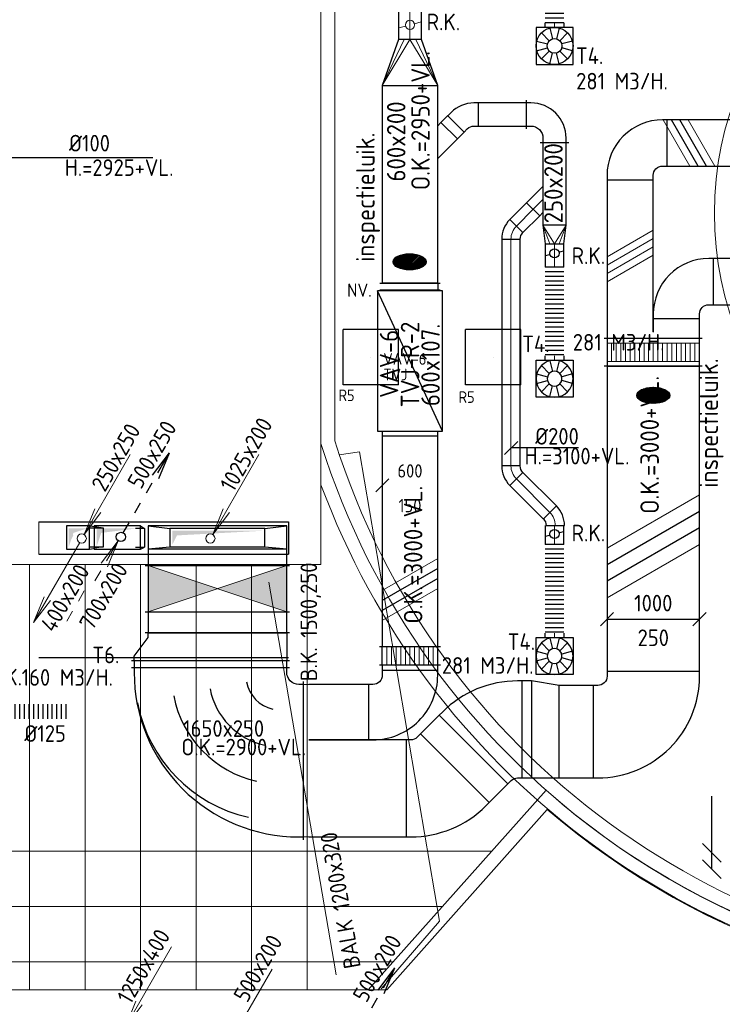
# Model space of a CAD drawing. Header units: millimetres. Extents: x -72425 to 38660, y 7096 to 51783.
# Tile 19 of 54: x -57807 to -50212, y 23230 to 33882. Entities that reach past the tile are written whole.
import ezdxf
from ezdxf.enums import TextEntityAlignment as Align

# ---------------------------------------------------------------- set-up
doc = ezdxf.new("R2010")
doc.units = ezdxf.units.MM
doc.header["$LTSCALE"] = 50
doc.set_wipeout_variables(frame=1)
doc.linetypes.add('CENTER2', pattern=[28.575, 19.05, -3.175, 3.175, -3.175])
for name, color, linetype in [('60-CV', 3, 'Continuous'), ('SYM-W', 7, 'Continuous'), ('WL5611--_CV-A', 3, 'Continuous'), ('WL570---_RETOUR', 100, 'Continuous'), ('WL570---_RETOUR_RST', 100, 'Continuous'), ('WL570---_RETOUR_RST_HL', 1, 'Continuous'), ('WL570---_TOEVOER', 200, 'Continuous'), ('WM570---_AFZUIG', 2, 'Continuous'), ('WM570---_RETOUR', 2, 'Continuous'), ('WM570---_RETOUR_RST_PR', 1, 'Continuous'), ('WM570---_TOEVOER', 2, 'Continuous')]:
    doc.layers.add(name, color=color, linetype=linetype)
for name, color, linetype, lineweight in [('WL570---_BESTAAND-HARTLIJN', 161, 'Continuous', 0), ('WL570---_BESTAAND-MAATVOERING', 161, 'Continuous', 0), ('WL570---_BESTAAND-RETOUR', 140, 'Continuous', 0), ('WL570---_BESTAAND-TOEVOER', 180, 'Continuous', 0), ('WL570---_DEMONTEREN', 10, 'Continuous', 0)]:
    doc.layers.add(name, color=color, linetype=linetype, lineweight=lineweight)
doc.layers.get('WL570---_DEMONTEREN').off()
doc.styles.add('BURO-025', font='ISO96.shx', dxfattribs={"height": 125})
doc.styles.add('ISO', font='ISO', dxfattribs={"height": 162})
doc.styles.add('LZ-MAATVOEREN', font='simplex')
doc.styles.add('MAATVOERING', font='ISO')

# ---------------------------------------------------------------- blocks, each defined once
blk = doc.blocks.new('A$C33D74301')
at = {"color": 8, "linetype": 'Continuous', "lineweight": 13}
for p, q in [((-54300, -16175), (-54300, -20775)), ((-53700, -20775), (-53700, -16175)), ((-53100, -20775), (-53100, -16175)), ((-52500, -20775), (-52500, -16175)), ((-51900, -20775), (-51900, -16175)), ((-51300, -20775), (-51300, -16175))]:
    blk.add_line(p, q, dxfattribs=at)
at = {"color": 8, "linetype": 'Continuous', "lineweight": 5}
blk.add_wipeout([(-51150, -15312), (-51096, -15453), (-51040, -15592), (-50982, -15731), (-50921, -15869), (-50857, -16006), (-50791, -16141), (-50723, -16276), (-50652, -16409), (-50579, -16541), (-50504, -16671), (-50426, -16800), (-50346, -16928), (-50264, -17054), (-50180, -17179), (-50093, -17302), (-50005, -17424), (-49914, -17544), (-49821, -17663), (-49725, -17780), (-49628, -17895), (-49529, -18008), (-49428, -18120), (-49325, -18230), (-49219, -18338), (-49112, -18444), (-49003, -18548), (-48893, -18650), (-48780, -18750), (-48666, -18849), (-48550, -18945), (-48432, -19039), (-48313, -19131), (-48192, -19221), (-48069, -19308), (-47945, -19394), (-47820, -19477), (-47692, -19558), (-47564, -19637), (-47434, -19713), (-47303, -19787), (-47170, -19859), (-47037, -19929), (-46902, -19996), (-46766, -20060), (-46628, -20123), (-46490, -20182), (-46351, -20240), (-46210, -20294), (-46069, -20347), (-45927, -20396), (-45784, -20444), (-45640, -20488), (-45495, -20531), (-45350, -20570), (-45204, -20607), (-45057, -20641), (-44910, -20673), (-44762, -20702), (-44613, -20729), (-44465, -20753), (-44315, -20774), (-44166, -20793), (-44016, -20808), (-43866, -20822), (-43752, -20830), (-43638, -20837), (-43523, -20842), (-43409, -20845), (-43295, -20847), (-43180, -20848), (-43066, -20847), (-42952, -20844), (-42837, -20840), (-42723, -20835), (-42609, -20827), (-42495, -20819), (-42381, -20808), (-42267, -20796), (-42154, -20783), (-42040, -20768), (-41927, -20752), (-41814, -20734), (-41701, -20714), (-41589, -20693), (-41477, -20671), (-41365, -20647), (-41253, -20621), (-41142, -20594), (-41031, -20566), (-40921, -20536), (-40811, -20504), (-40702, -20471), (-40593, -20437), (-40484, -20401), (-40376, -20363), (-40268, -20325), (-40161, -20284), (-40055, -20242), (-39949, -20199), (-39844, -20155), (-39739, -20109), (-39635, -20061), (-39531, -20012), (-39429, -19962), (-39326, -19911), (-39225, -19858), (-39124, -19803), (-39025, -19747), (-38925, -19690), (-38827, -19632), (-38730, -19572), (-38633, -19511), (-38537, -19449), (-38442, -19385), (-38348, -19320), (-38254, -19254), (-38162, -19187), (-38070, -19118), (-37980, -19048), (-37890, -18977), (-37802, -18905), (-37714, -18831), (-37627, -18757), (-37542, -18681), (-37457, -18604), (-37374, -18526), (-37291, -18447), (-37210, -18366), (-36993, -18142), (-36785, -17909), (-36586, -17669), (-36395, -17422), (-36214, -17168), (-36042, -16908), (-35880, -16641), (-35728, -16369), (-35586, -16091), (-35455, -15809), (-35334, -15521), (-35223, -15229), (-35124, -14934), (-35035, -14635), (-34957, -14333), (-34891, -14028), (-34835, -13721), (-34792, -13412), (-34759, -13102), (-34738, -12791), (-34728, -12479), (-34730, -12167), (-34744, -11855), (-34769, -11544), (-34805, -11235), (-34853, -10926), (-34911, -10620), (-34982, -10316), (-35063, -10015), (-35155, -9717), (-35259, -9423), (-35373, -9132), (-35497, -8846), (-35632, -8565), (-35778, -8289), (-35933, -8019), (-36098, -7754), (-36273, -7496), (-36458, -7244), (-36651, -7000), (-36853, -6762), (-37064, -6532), (-37283, -6310), (-37511, -6097), (-37745, -5891), (-37988, -5695), (-38237, -5508), (-38493, -5330), (-38756, -5161), (-39024, -5002), (-39298, -4854), (-39578, -4715), (-39862, -4587), (-40151, -4469), (-40444, -4362), (-40741, -4266), (-41041, -4181), (-41344, -4107), (-41650, -4045), (-41957, -3993), (-42267, -3953), (-42577, -3924), (-42889, -3907), (-43201, -3901), (-43362, -3903), (-43523, -3907), (-43684, -3915), (-43844, -3926), (-44005, -3940), (-44165, -3956), (-44325, -3976), (-44484, -3999), (-44643, -4025), (-44802, -4054), (-44960, -4086), (-45117, -4121), (-45274, -4159), (-45429, -4200), (-45585, -4244), (-45739, -4291), (-45892, -4340), (-46044, -4393), (-46195, -4448), (-46346, -4507), (-46495, -4568), (-46642, -4632), (-46789, -4699), (-46934, -4768), (-47078, -4841), (-47221, -4916), (-47362, -4994), (-47501, -5074), (-47640, -5157), (-47776, -5243), (-47911, -5331), (-48044, -5422), (-48175, -5515), (-48305, -5611), (-48432, -5709), (-48558, -5810), (-48682, -5913), (-48804, -6018), (-48924, -6126), (-49041, -6236), (-49157, -6348), (-49271, -6462), (-49382, -6579), (-49491, -6697), (-49598, -6818), (-49702, -6940), (-49805, -7065), (-49904, -7192), (-50002, -7320), (-50097, -7450), (-50189, -7582), (-50279, -7716), (-50366, -7851), (-50451, -7988), (-50533, -8127), (-50613, -8267), (-50689, -8408), (-50763, -8552), (-50835, -8696), (-50903, -8842), (-50969, -8989), (-51032, -9137), (-51092, -9287), (-51150, -9437)], dxfattribs=at)
at = {"color": 8, "linetype": 'Continuous', "lineweight": 13}
for p, q in [((-51150, -16175), (-51150, -8575)), ((-54600, -16175), (-51150, -16175)), ((-50640, -20775), (-48717, -18617)), ((-50640, -20775), (-48717, -18617)), ((-48717, -18617), (-48562, -18750)), ((-50439, -20775), (-48703, -18827)), ((-48703, -18827), (-50439, -20775)), ((-48543, -18960), (-48703, -18827)), ((-48562, -18750), (-48405, -18879)), ((-48405, -18879), (-48244, -19004)), ((-48380, -19089), (-48543, -18960)), ((-48244, -19004), (-48081, -19126)), ((-48214, -19214), (-48380, -19089)), ((-48081, -19126), (-47914, -19243)), ((-56987, -19275), (-49303, -19275)), ((-48045, -19335), (-48214, -19214)), ((-47914, -19243), (-47745, -19356)), ((-47873, -19452), (-48045, -19335)), ((-47745, -19356), (-47573, -19465)), ((-47698, -19564), (-47873, -19452)), ((-47573, -19465), (-47398, -19570)), ((-47520, -19672), (-47698, -19564)), ((-47398, -19570), (-47221, -19670)), ((-47340, -19776), (-47520, -19672)), ((-47221, -19670), (-47041, -19766)), ((-47157, -19875), (-47340, -19776)), ((-47041, -19766), (-46860, -19858)), ((-56598, -19875), (-49838, -19875)), ((-46972, -19970), (-47157, -19875)), ((-46860, -19858), (-46675, -19945)), ((-46785, -20060), (-46972, -19970)), ((-56541, -20475), (-50372, -20475)), ((-50439, -20775), (-56691, -20775)), ((-50640, -20775), (-50439, -20775)), ((-50439, -20775), (-50640, -20775))]:
    blk.add_line(p, q, dxfattribs=at)
at = {"color": 8, "linetype": 'Continuous', "lineweight": 5, "flags": 128}
blk.add_lwpolyline([(-51150, -15312, 0.292157), (-43866, -20822, 0.219499), (-37210, -18366, 0.66815), (-43201, -3901, 0.313808), (-51150, -9437, 0.313808)], format="xyb", dxfattribs=at)
for points in [[(-43201, -20704, 0.414214), (-34872, -12375, 0.414214), (-43201, -4045, 0.327849), (-51150, -9885), (-51150, -14865, 0.32785), (-43201, -20704)], [(-41606, -4353), (-42400, -4235), (-43202, -4195, 0.327505), (-51000, -9911), (-51000, -14839, 0.327207), (-43202, -20554, 0.668209), (-37418, -6591, 0.123338), (-40827, -4548)]]:
    blk.add_lwpolyline(points, format="xyb", close=True, dxfattribs=at)
at = {"color": 8, "linetype": 'Continuous', "lineweight": 5}
blk.add_wipeout([(-40572, -10033), (-40355, -10311), (-40167, -10610), (-40009, -10926), (-39883, -11255), (-39790, -11595), (-39730, -11943), (-39705, -12295), (-39715, -12648), (-39759, -12998), (-39837, -13342), (-39948, -13677), (-40092, -13999), (-40267, -14306), (-40470, -14594), (-40702, -14861), (-40958, -15103), (-41236, -15320), (-41535, -15508), (-41851, -15666), (-42180, -15792), (-42520, -15885), (-42868, -15945), (-43220, -15970), (-43573, -15960), (-43923, -15916), (-44267, -15838), (-44602, -15727), (-44924, -15583), (-45231, -15408), (-45519, -15205), (-45786, -14973), (-46028, -14717), (-46245, -14439), (-46433, -14140), (-46591, -13824), (-46717, -13495), (-46810, -13155), (-46870, -12807), (-46895, -12455), (-46885, -12102), (-46841, -11752), (-46763, -11408), (-46652, -11073), (-46508, -10751), (-46333, -10444), (-46130, -10156), (-45898, -9889), (-45642, -9647), (-45364, -9430), (-45065, -9242), (-44749, -9084), (-44420, -8958), (-44080, -8865), (-43732, -8805), (-43380, -8780), (-43027, -8790), (-42677, -8834), (-42333, -8912), (-41998, -9023), (-41676, -9167), (-41369, -9342), (-41081, -9545), (-40814, -9777)], dxfattribs=at)
blk.add_circle((-43300, -12375), 3596, dxfattribs=at)
at = {"color": 8, "linetype": 'Continuous', "lineweight": 13}
for radius, start, end in [(8480, 229.5396, 130.8934), (8330, 228.53, 131.9251)]:
    blk.add_arc((-43200, -12375), radius, start, end, dxfattribs=at)
blk = doc.blocks.new('008')
at = {"layer": 'WL570---_BESTAAND-MAATVOERING'}
for p in [(-5.25, -9.09), (-2.08, -2.82), (-1.4, -3.22)]:
    blk.add_line(p, (-0.25, -0.43), dxfattribs=at)
blk.add_circle((0, 0), 0.5, dxfattribs=at)
blk = doc.blocks.new('010')
at = {"layer": 'WL570---_RETOUR'}
for p, q in [((3.42, 6.7), (5.25, 9.09)), ((4, 6.93), (5.25, 9.09)), ((4.1, 6.31), (5.25, 9.09)), ((2.75, 4.76), (3.38, 5.85)), ((1.5, 2.6), (2.13, 3.68)), ((0.25, 0.43), (0.88, 1.52))]:
    blk.add_line(p, q, dxfattribs=at)
blk.add_circle((0, 0), 0.5, dxfattribs=at)
blk = doc.blocks.new('KARH')
for p, q in [((1, 0.5), (0, 0.5)), ((0, -0.5), (1, -0.5))]:
    blk.add_line(p, q)
at = {"invisible_edges": 15}
blk.add_3dface([(0, 0.5), (0, -0.5), (1, -0.5), (1, 0.5)], dxfattribs=at)
blk = doc.blocks.new('VBO60020000050901-100')
blk.add_lwpolyline([(-300, -450), (300, -450), (300, -400, 0.414214), (-400, 300), (-450, 300), (-450, -300), (-400, -300, -0.414214), (-300, -400)], format="xyb", close=True)
blk = doc.blocks.new('MVLINE')
blk.add_line((35.4, -35.4), (-35.4, 35.4))
blk = doc.blocks.new('ORN_T_WE400-400')
for p, q in [((-0.354, 0.354), (-0.141, 0.141)), ((-0.129, 0.483), (-0.052, 0.193)), ((0.129, 0.483), (0.052, 0.193)), ((0.354, 0.354), (0.141, 0.141)), ((-0.483, 0.129), (-0.193, 0.052)), ((0.483, 0.129), (0.193, 0.052)), ((-0.483, -0.129), (-0.193, -0.052)), ((-0.354, -0.354), (-0.141, -0.141)), ((-0.129, -0.483), (-0.052, -0.193)), ((0.129, -0.483), (0.052, -0.193)), ((0.354, -0.354), (0.141, -0.141)), ((0.483, -0.129), (0.193, -0.052))]:
    blk.add_line(p, q)
blk.add_lwpolyline([(-0.5, -0.5), (0.5, -0.5), (0.5, 0.5), (-0.5, 0.5)], close=True)
for radius in [0.5, 0.2]:
    blk.add_circle((0, 0), radius)
at = {"style": 'LZ-MAATVOEREN', "flags": 9}
for tag, p in [('ROS_TYPE', (0.633, 0.683)), ('ROS_M3H', (0.633, 0.483)), ('ROS_ZIJDE', (0.633, 0.283)), ('ROS_STAT', (0.633, 0.083))]:
    blk.add_attdef(tag, p, '', height=0.125, dxfattribs=at)
blk = doc.blocks.new('VBO105025000050451-100')
blk.add_lwpolyline([(-525, -309), (525, -309), (525, -259, 0.198912), (188, 554), (153, 590), (-590, -153), (-554, -188, -0.198912), (-525, -259)], format="xyb", close=True)
blk = doc.blocks.new('KARO')
for p, q in [((1, 0.5), (0, 0.5)), ((0, -0.5), (1, -0.5))]:
    blk.add_line(p, q)
at = {"invisible_edges": 15}
blk.add_3dface([(0, 0.5), (0, -0.5), (1, -0.5), (1, 0.5)], dxfattribs=at)
at = {"layer": 'WL570---_BESTAAND-HARTLIJN'}
blk.add_line((0, 0), (1, 0), dxfattribs=at)
blk = doc.blocks.new('FLLINE200')
blk.add_line((0, -100), (0, 100))
blk = doc.blocks.new('OEX20000100000')
for p in [(-1000, 0), (-950, 0), (-900, 0), (-850, 0), (-800, 0), (-750, 0), (-700, 0), (-650, 0), (-600, 0), (-550, 0), (-500, 0), (-450, 0), (-400, 0), (-350, 0), (-300, 0), (-250, 0), (-200, 0), (-150, 0), (-100, 0), (-50, 0)]:
    blk.add_blockref('FLLINE200', p)
blk = doc.blocks.new('VBO50025000050901-100')
blk.add_lwpolyline([(-250, -400), (250, -400), (250, -350, 0.414214), (-350, 250), (-400, 250), (-400, -250), (-350, -250, -0.414214), (-250, -350)], format="xyb", close=True)
blk = doc.blocks.new('VV110502501000250-0')
blk.add_lwpolyline([(0, -525), (300, -525), (300, 475), (0, 525)], close=True)
at = {"invisible_edges": 15}
blk.add_3dface([(0, -525), (300, -525), (300, 475), (0, 525)], dxfattribs=at)
blk = doc.blocks.new('VBO100025000050901-100')
blk.add_lwpolyline([(-500, -650), (500, -650), (500, -600, 0.414214), (-600, 500), (-650, 500), (-650, -500), (-600, -500, -0.414214), (-500, -600)], format="xyb", close=True)
blk = doc.blocks.new('ORK20000000')
at = {"layer": 'WL570---_TOEVOER'}
for p, q in [((48, 13), (97, 26)), ((-48, -13), (-97, -26))]:
    blk.add_line(p, q, dxfattribs=at)
blk.add_circle((0, 0), 50, dxfattribs=at)
blk = doc.blocks.new('OBO20000045H')
blk.add_lwpolyline([(100, -83, 0.198912), (12, 129), (-129, -12, -0.198912), (-100, -83)], format="xyb", close=True)
at = {"invisible_edges": 15}
for points in [[(-123, -19), (30, 110), (12, 129), (-129, -12)], [(-118, -25), (46, 89), (30, 110), (-123, -19)], [(-113, -33), (60, 67), (46, 89), (-118, -25)], [(-109, -41), (72, 44), (60, 67), (-113, -33)], [(-106, -49), (82, 20), (72, 44), (-109, -41)], [(-103, -57), (90, -5), (82, 20), (-106, -49)], [(-102, -65), (95, -31), (90, -5), (-103, -57)], [(-100, -74), (99, -57), (95, -31), (-102, -65)], [(-100, -83), (100, -83), (99, -57), (-100, -74)]]:
    blk.add_3dface(points, dxfattribs=at)
at = {"layer": 'WL570---_BESTAAND-HARTLIJN'}
blk.add_arc((-200, -83), 200, 0, 45, dxfattribs=at)
blk = doc.blocks.new('KAEND')
blk.add_line((0, -0.5), (0, 0.5))
blk = doc.blocks.new('OEX2000090400')
at = {"rotation": 90}
for p in [(0, -50), (0, -100), (0, -150), (0, -200), (0, -250), (0, -300), (0, -350), (0, -400), (0, -450), (0, -500), (0, -550), (0, -600), (0, -650), (0, -700), (0, -750), (0, -800), (0, -850), (0, -900)]:
    blk.add_blockref('FLLINE200', p, dxfattribs=at)
blk = doc.blocks.new('VRO600200002505000H')
blk.add_lwpolyline([(0, 300), (0, -300), (500, -125), (500, 125)], close=True)
at = {"layer": 'WL570---_BESTAAND-TOEVOER'}
for p, q in [((0, 300), (500, 62.5)), ((0, -300), (500, -62.5))]:
    blk.add_line(p, q, dxfattribs=at)
blk.add_lwpolyline([(0, -300), (0, -300), (500, 0), (0, 300)], dxfattribs=at)
blk = doc.blocks.new('ORK25000000')
at = {"layer": 'WL570---_BESTAAND-RETOUR'}
for p, q in [((48, 13), (121, 32)), ((-48, -13), (-121, -32))]:
    blk.add_line(p, q, dxfattribs=at)
blk.add_circle((0, 0), 50, dxfattribs=at)
blk = doc.blocks.new('OAF20000045R')
blk.add_line((-191, 0), (191, 0))
blk.add_lwpolyline([(-141, 0), (35, 177), (177, 35), (141, 0)])
at = {"layer": 'WL570---_BESTAAND-HARTLIJN'}
blk.add_line((106, 106), (0, 0), dxfattribs=at)
blk = doc.blocks.new('VRO250200002002000H')
blk.add_lwpolyline([(0, 125), (0, -125), (200, -100), (200, 100)], close=True)
at = {"layer": 'WL570---_BESTAAND-TOEVOER'}
for p, q in [((0, 125), (200, 50)), ((0, -125), (200, -50))]:
    blk.add_line(p, q, dxfattribs=at)
blk.add_lwpolyline([(0, -125), (0, -125), (200, 0), (0, 125)], dxfattribs=at)
blk = doc.blocks.new('VBO25020000050451-100')
blk.add_lwpolyline([(-125, -143), (125, -143), (125, -93, 0.198912), (22, 154), (-13, 190), (-190, 13), (-154, -22, -0.198912), (-125, -93)], format="xyb", close=True)
blk = doc.blocks.new('FLLINE160')
blk.add_line((0, -80), (0, 80))
blk = doc.blocks.new('OEX1600071200')
for p in [(-700, 0), (-650, 0), (-600, 0), (-550, 0), (-500, 0), (-450, 0), (-400, 0), (-350, 0), (-300, 0), (-250, 0), (-200, 0), (-150, 0), (-100, 0), (-50, 0)]:
    blk.add_blockref('FLLINE160', p)
blk = doc.blocks.new('VBK150025000050000')
for p, q in [((0, -780), (0, 780)), ((500, -780), (500, 780))]:
    blk.add_line(p, q)
blk.add_lwpolyline([(0, -750), (500, -750), (500, 750), (0, 750)], close=True)
blk.add_lwpolyline([(0, -750), (500, -750), (500, 750), (0, 750)], close=True)
at = {"layer": 'WL570---_BESTAAND-RETOUR'}
for p, q in [((0, -750), (500, 750)), ((0, 750), (500, -750))]:
    blk.add_line(p, q, dxfattribs=at)
for points in [[(0, 750), (500, 750), (250, 0)], [(0, -750), (500, -750), (250, 0)]]:
    blk.add_solid(points, dxfattribs=at)
blk = doc.blocks.new('VV11500250165025050-0')
for p, q in [((0, 780), (0, -780)), ((300, 780), (300, -930))]:
    blk.add_line(p, q)
blk.add_lwpolyline([(0, 750), (50, 750), (250, 750), (300, 750), (300, -900), (250, -900), (50, -750), (0, -750)], close=True)
blk = doc.blocks.new('VBO1650250165025050-0')
for p, q in [((-1005, 855), (-1005, -855)), ((-855, -1005), (855, -1005))]:
    blk.add_line(p, q)
blk.add_lwpolyline([(-825, -1005), (825, -1005), (825, -955, 0.414214), (-955, 825), (-1005, 825), (-1005, -825), (-955, -825, -0.414214), (-825, -955)], format="xyb", close=True)
blk = doc.blocks.new('VSP1000250100025050-0')
for p, q in [((0, -530), (0, 530)), ((300, -530), (300, 530))]:
    blk.add_line(p, q)
blk.add_lwpolyline([(0, -500), (300, -500), (300, 500), (0, 500)], close=True)
at = {"layer": 'WL570---_BESTAAND-TOEVOER'}
for p, q in [((50, -500), (50, 500)), ((50, 450), (250, 450)), ((250, -500), (250, 500)), ((50, 400), (250, 400)), ((50, 350), (250, 350)), ((50, 300), (250, 300)), ((50, 250), (250, 250)), ((50, 200), (250, 200)), ((50, 150), (250, 150)), ((50, 100), (250, 100)), ((50, 50), (250, 50)), ((50, 0), (250, 0)), ((50, -50), (250, -50)), ((50, -100), (250, -100)), ((50, -150), (250, -150)), ((50, -200), (250, -200)), ((50, -250), (250, -250)), ((50, -300), (250, -300)), ((50, -350), (250, -350)), ((50, -400), (250, -400)), ((50, -450), (250, -450))]:
    blk.add_line(p, q, dxfattribs=at)
blk = doc.blocks.new('VV360020060015002000GO')
for p, q in [((0, -330), (0, 330)), ((200, -330), (200, 330)), ((0, 300), (200, 300)), ((0, -300), (200, -300))]:
    blk.add_line(p, q)
at = {"layer": 'WL570---_BESTAAND-TOEVOER'}
for p, q in [((0, -300), (0, 300)), ((0, 250), (200, 250)), ((200, -300), (200, 300)), ((0, 200), (200, 200)), ((0, 150), (200, 150)), ((0, 100), (200, 100)), ((0, 50), (200, 50)), ((0, 0), (200, 0)), ((0, -50), (200, -50)), ((0, -100), (200, -100)), ((0, -150), (200, -150)), ((0, -200), (200, -200)), ((0, -250), (200, -250))]:
    blk.add_line(p, q, dxfattribs=at)
blk = doc.blocks.new('UISO')
for p, q in [((0, 0.18), (1, 0.757)), ((0, 0), (1, 0.577))]:
    blk.add_line(p, q)
at = {"layer": 'WL570---_BESTAAND-TOEVOER'}
for p, q in [((0, 0.36), (1, 0.937)), ((0, -0.18), (1, 0.397))]:
    blk.add_line(p, q, dxfattribs=at)
blk = doc.blocks.new('VBO2502002502005050-0')
for p, q in [((-305, 155), (-305, -155)), ((-155, -305), (155, -305))]:
    blk.add_line(p, q)
blk.add_lwpolyline([(-125, -305), (125, -305), (125, -255, 0.414214), (-255, 125), (-305, 125), (-305, -125), (-255, -125, -0.414214), (-125, -255)], format="xyb", close=True)
blk = doc.blocks.new('*U538')
at = {"color": 0, "ltscale": 10}
for p, q in [((300, 300, -150), (-300, 300, -150)), ((-300, -300, -150), (-300, 300, -150)), ((300, -300, -150), (300, 300, -150)), ((300, -300, -150), (-300, -300, -150))]:
    blk.add_line(p, q, dxfattribs=at)
at = {"layer": 'WL570---_RETOUR_RST_HL', "linetype": 'CENTER2'}
blk.add_circle((0, 0, -150), 0.075, dxfattribs=at)
at = {"layer": 'WL570---_RETOUR_RST', "color": 2, "style": 'BURO-025'}
for tag in ['MC', 'Q']:
    blk.add_attdef(tag, text='', height=125, dxfattribs=at).set_placement((0, 0), align=Align.MIDDLE)
at = {"layer": 'WM570---_RETOUR_RST_PR', "color": 2, "style": 'BURO-025'}
blk.add_attdef('POSNR', text='', height=125, dxfattribs=at).set_placement((0, 0), align=Align.MIDDLE)

msp = doc.modelspace()

# ---------------------------------------------------------------- block references
at = {"layer": 'WM570---_TOEVOER'}
msp.add_blockref('A$C33D74301', (-3400.3, 44163.1), dxfattribs=at)

# ---------------------------------------------------------------- next in the draw order: hatches: boundary and pattern name
h = msp.add_hatch()
h.set_pattern_fill('ANSI31', color=256, scale=3.5, style=0)
h.set_pattern_definition([(45, (-48301.705, 10721.598), (-7.857724, 7.857724), [])])
edge = h.paths.add_edge_path()
edge.add_ellipse((-50958, 29817.5), major_axis=(-178.4, 0), ratio=0.4897108, start_angle=0, end_angle=360)
at = {"layer": 'WL570---_TOEVOER'}
h = msp.add_hatch(dxfattribs=at)
h.set_pattern_fill('ANSI31', color=256, scale=3.5, style=0)
h.set_pattern_definition([(45, (-50935.416, 12166.217), (-7.857724, 7.857724), [])])
edge = h.paths.add_edge_path()
edge.add_ellipse((-53591.7, 31262.1), major_axis=(-178.4, 0), ratio=0.4897108, start_angle=0, end_angle=360)

# ---------------------------------------------------------------- next in the draw order: linework, layer by layer
msp.add_ellipse((-50958, 29817.5), major_axis=(-178.4, 0), ratio=0.4897108)
at = {"layer": '60-CV', "color": 7}
msp.add_line((-50324.5, 24692.7), (-50324.5, 25481.1), dxfattribs=at)
at = {"layer": 'SYM-W', "color": 7}
for p, q in [((-50224.5, 24768.7), (-50424.5, 24968.7)), ((-50224.5, 24592.7), (-50424.5, 24792.7))]:
    msp.add_line(p, q, dxfattribs=at)
at = {"layer": 'WL570---_BESTAAND-MAATVOERING'}
for p, q in [((-54135.5, 29207.4), (-54352, 29173.8)), ((-53268.5, 24129), (-54135.5, 29207.4)), ((-56927.5, 28003.6), (-56744.2, 28242.5)), ((-56869.2, 28026), (-56744.2, 28242.5)), ((-56859.4, 27964.3), (-56744.2, 28242.5)), ((-57157, 28225.4), (-57657, 27359.3)), ((-56994.2, 27809.5), (-56931.7, 27917.8)), ((-57173.2, 27593), (-57110.7, 27701.3)), ((-54386.9, 23549.4), (-55112.2, 27797.4)), ((-57541.8, 27637.6), (-57657, 27359.3)), ((-57473.7, 27598.3), (-57657, 27359.3)), ((-57298.2, 27376.5), (-57235.7, 27484.8)), ((-53268.5, 24129), (-53900.1, 23398))]:
    msp.add_line(p, q, dxfattribs=at)
at = {"layer": 'WL570---_BESTAAND-RETOUR'}
msp.add_lwpolyline([(-57001.5, 28393.5), (-57001.5, 28193.5)], dxfattribs=at)
at = {"layer": 'WL570---_BESTAAND-TOEVOER'}
for p, q in [((-57600.1, 28448), (-57600.1, 28098)), ((-56999.7, 28163.5), (-56901.5, 28179.6)), ((-56450.2, 27975.8), (-54890.2, 27975.8))]:
    msp.add_line(p, q, dxfattribs=at)
at = {"layer": 'WL570---_RETOUR'}
for p, q in [((-56457.2, 28377.1), (-56557.2, 28377.1)), ((-56501.5, 28405), (-56457.2, 28377.1)), ((-56457.2, 28377.1), (-56457.2, 28177.1)), ((-57001.5, 28155), (-56501.5, 28155)), ((-56557.2, 28177.1), (-56457.2, 28177.1)), ((-56501.5, 28155), (-56457.2, 28177.1))]:
    msp.add_line(p, q, dxfattribs=at)
msp.add_lwpolyline([(-56501.5, 28155), (-56501.5, 28405), (-57001.5, 28405), (-57001.5, 28155)], dxfattribs=at)
for points in [[(-56976.5, 28180), (-56926.5, 28330), (-56976.5, 28380)], [(-56926.5, 28330), (-56526.5, 28380), (-56976.5, 28380)]]:
    msp.add_solid(points, dxfattribs=at)
at = {"layer": 'WL570---_TOEVOER'}
for p, q in [((-53263, 31027.2), (-53913.2, 31027.2)), ((-53288.1, 31027.2), (-53288.1, 30957.2)), ((-53238.1, 29428.5), (-53938.1, 30948.5)), ((-53263, 30957.2), (-53913.2, 30957.2)), ((-57600.1, 28448), (-54900.1, 28448)), ((-54900.1, 28448), (-54900.1, 28098)), ((-57003.7, 28396.9), (-57051.5, 28405)), ((-56901.5, 28379.6), (-56998.4, 28396)), ((-56420.2, 28405.8), (-56182.7, 28377.5)), ((-55157.7, 28377.5), (-54920.2, 28405.8)), ((-57301.5, 28155), (-57051.5, 28155)), ((-57051.5, 28179.6), (-56901.5, 28179.6)), ((-57051.5, 28155), (-57008.9, 28162)), ((-56420.2, 28155.8), (-56182.7, 28177.5)), ((-56420.2, 28155.8), (-54920.2, 28155.8)), ((-56182.7, 28177.5), (-55157.7, 28177.5)), ((-55157.7, 28177.5), (-54920.2, 28155.8)), ((-57600.1, 28098), (-54900.1, 28098)), ((-57600.1, 26981), (-54900.1, 26981))]:
    msp.add_line(p, q, dxfattribs=at)
for points in [[(-53288.1, 32735.1), (-53252.8, 32770.4), (-53076, 32593.6), (-53288.1, 32381.5)], [(-53888.1, 29428.5), (-53888.1, 29378.5), (-53288.1, 29378.5), (-53288.1, 29428.5)], [(-57051.5, 28155), (-57051.5, 28405), (-57301.5, 28405), (-57301.5, 28155)], [(-57301.5, 28379.6), (-57301.5, 28179.6)], [(-56901.5, 28179.6), (-56901.5, 28379.6), (-57051.5, 28379.6)], [(-55157.7, 28177.5), (-55157.7, 28377.5), (-56182.7, 28377.5), (-56182.7, 28177.5)]]:
    msp.add_lwpolyline(points, dxfattribs=at)
for points in [[(-53238.1, 29428.5), (-53238.1, 30948.5), (-53938.1, 30948.5), (-53938.1, 29428.5)], [(-56420.2, 27975.8), (-54920.2, 27975.8), (-54920.2, 28405.8), (-56420.2, 28405.8)]]:
    msp.add_lwpolyline(points, close=True, dxfattribs=at)
for radius in [776.8, 376.8, 1176.8, 1576.8]:
    msp.add_arc((-54987, 26790.8), radius, 191.0027, 257.24346, dxfattribs=at)
msp.add_ellipse((-53591.7, 31262.1), major_axis=(-178.4, 0), ratio=0.4897108, dxfattribs=at)
for points in [[(-57276.5, 28180), (-57226.5, 28330), (-57276.5, 28380)], [(-57226.5, 28330), (-57076.5, 28380), (-57276.5, 28380)], [(-57276.5, 28204.6), (-57226.5, 28304.6), (-57276.5, 28354.6)], [(-56157.7, 28202.5), (-56107.7, 28302.5), (-56157.7, 28352.5)], [(-56107.7, 28302.5), (-55182.7, 28352.5), (-56157.7, 28352.5)]]:
    msp.add_solid(points, dxfattribs=at)
at = {"layer": 'WM570---_RETOUR'}
msp.add_lwpolyline([(-58144.7, 32389.2), (-57324, 32389.2), (-56369.6, 32389.2)], dxfattribs=at)
at = {"layer": 'WM570---_TOEVOER'}
for points in [[(-51765, 29248.8), (-51884.9, 29248.8), (-52493.6, 29248.8)], [(-51457.6, 27396.9), (-50457.6, 27396.9)]]:
    msp.add_lwpolyline(points, dxfattribs=at)

# ---------------------------------------------------------------- next in the draw order: block references
at = {"layer": 'WL570---_BESTAAND-MAATVOERING', "xscale": 100, "yscale": 100, "zscale": 100}
for p in [(-56713.1, 28286.1), (-54275.4, 22714.4)]:
    msp.add_blockref('010', p, dxfattribs=at)
at = {"layer": 'WL570---_BESTAAND-MAATVOERING'}
for name, p, xscale, yscale, zscale, rotation in [('008', (-55745.9, 28268.8), 100, 100, 100, 180), ('MVLINE', (-53888.1, 28844.8), 2, 2, 2, 90), ('008', (-56690.6, 22941.4), 100, 100, 100, 180), ('008', (-55603.4, 22701.9), 100, 100, 100, 180)]:
    msp.add_blockref(name, p, dxfattribs=dict(at, xscale=xscale, yscale=yscale, zscale=zscale, rotation=rotation))
at = {"layer": 'WL570---_BESTAAND-TOEVOER', "rotation": 180}
for name, p, xscale, yscale, zscale in [('UISO', (-50957.6, 31515.1), 500, 500, 500), ('KARH', (-54680.8, 25865.8), 59.4850287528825, 1650, 250)]:
    msp.add_blockref(name, p, dxfattribs=dict(at, xscale=xscale, yscale=yscale, zscale=zscale))
at = {"layer": 'WL570---_BESTAAND-TOEVOER'}
msp.add_blockref('ORK20000000', (-52025.3, 28318.1), dxfattribs=at)
at = {"layer": 'WL570---_DEMONTEREN'}
msp.add_blockref('ORK25000000', (-53588.1, 33825.1), dxfattribs=at)
at = {"layer": 'WL570---_RETOUR_RST'}
ref = msp.add_blockref('*U538', (-54011.9, 30230, 150), dxfattribs=at)
ref.add_attrib('MC', 'R5', dxfattribs={"color": 2, "height": 125, "style": 'BURO-025'}).set_placement((-54274.3, 29818.2), align=Align.MIDDLE)
ref = msp.add_blockref('*U538', (-52688.1, 30230, 150), dxfattribs=at)
ref.add_attrib('MC', 'R5', dxfattribs={"color": 2, "height": 125, "style": 'BURO-025'}).set_placement((-52976.2, 29798.6), align=Align.MIDDLE)
at = {"layer": 'WL570---_TOEVOER'}
for name, p, xscale, yscale, zscale, rotation in [('KARO', (-53588.1, 33669.5), 1178.475117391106, 250, 250, 90), ('ORN_T_WE400-400', (-52025.3, 33598), 400, 400, 400, 180), ('KARO', (-52025.3, 33798), -48.33943874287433, 200, 200, 270), ('KARH', (-53588.1, 31035.8), 2132.127670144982, 600, 200, 90), ('KARH', (-52330.3, 32856.3), 516.5889175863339, 250, 200, 180), ('KARH', (-53164.4, 32682), 103.2526906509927, 250, 200, 44.99999999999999), ('UISO', (-50383.6, 32298), 500, 500, 500, 90), ('KARH', (-52025.3, 31657.1), 894.1711838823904, 250, 200, 90), ('KARH', (-51207.6, 32148), 1641.740312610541, 500, 250, 270), ('KARO', (-52256.4, 31830.1), 256.7539219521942, 200, 200, 225), ('KARO', (-52496.5, 31507.2), 2452.504110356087, 200, 200, 270), ('KARO', (-52025.3, 31204.5), 253.8355235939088, 200, 200, 90), ('KAEND', (-53588.1, 31035.8), 600, 600, 600, 270), ('KARH', (-50707.6, 30648), 145.7533393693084, 500, 250, 270), ('KARH', (-50957.6, 26828.8), 3673.3701634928, 1000, 250, 90), ('ORN_T_WE400-400', (-52025.3, 29998), -400, 400, 400, 270), ('KARO', (-52025.3, 30198), -48.33943874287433, 200, 200, 270), ('KARH', (-53588.1, 27097.6), 2280.865139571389, 600, 150, 90), ('008', (-57136.8, 28268.8), 100, 100, 100, 180), ('KARO', (-52437.9, 28913.2), 512.2045868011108, 200, 200, 315), ('UISO', (-50457.6, 28563), 1000, 1000, 1000, 180), ('KARO', (-52025.3, 28409.7), 205.1220757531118, 200, 200, 270), ('UISO', (-53288.1, 27944.2), 600, 600, 600, 180), ('KARH', (-55670.2, 27475.8), 228.6050554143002, 1500, 250, 270), ('ORN_T_WE400-400', (-52025.3, 26998), -400, 400, 400, 270), ('KARO', (-52025.3, 27198), -48.33943874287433, 200, 200, 270), ('KARH', (-55745.2, 26947.2), 76.40443144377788, 1650, 250, 270), ('KARH', (-53588.1, 26840.8), 56.76105800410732, 600, 200, 90), ('KARH', (-53102.5, 25784.2), 284.5718985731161, 1050, 250, 44.99999999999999)]:
    msp.add_blockref(name, p, dxfattribs=dict(at, xscale=xscale, yscale=yscale, zscale=zscale, rotation=rotation))
for name, p in [('OEX2000090400', (-52025.3, 34748.1)), ('VBO2502002502005050-0', (-52025.3, 32856.3)), ('ORK20000000', (-52025.3, 31354.5)), ('OBO20000045H', (-52017.2, 28492.5)), ('VV110502501000250-0', (-52274.4, 26203.8)), ('OEX1600071200', (-57254.9, 26398))]:
    msp.add_blockref(name, p, dxfattribs=at)
for name, p, rotation in [('VRO600200002505000H', (-53588.1, 33168), 90), ('VBO25020000050451-100', (-52990.1, 32856.3), 90), ('VBO50025000050901-100', (-51207.6, 32548), 90), ('OBO20000045H', (-52496.5, 31590), 135), ('VRO250200002002000H', (-52025.3, 31657.5), 270), ('VBO50025000050901-100', (-50707.6, 31048), 90), ('VSP1000250100025050-0', (-50957.6, 30132.2), 90), ('OBO20000045H', (-52496.5, 28971.8), 180), ('VBK150025000050000', (-55670.2, 27975.8), 270), ('VV11500250165025050-0', (-55670.2, 27247.2), 270), ('VV360020060015002000GO', (-53588.1, 26897.6), 90), ('VBO1650250165025050-0', (-55745.2, 25865.8), 180), ('VBO60020000050901-100', (-53588.1, 26390.8), 270), ('VBO100025000050901-100', (-50957.6, 26178.8), 270), ('VBO105025000050451-100', (-52682.9, 26203.8), 90), ('VBO105025000050451-100', (-53320.9, 25565.8), 270)]:
    msp.add_blockref(name, p, dxfattribs=dict(at, rotation=rotation))
for p, xscale, yscale, zscale in [((-50807.6, 32548), 1908.251496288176, 500, 250), ((-50307.6, 31048), 1408.251496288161, 500, 250), ((-54680.8, 26390.8), 645.4294960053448, 600, 200), ((-52374, 26203.8), 99.54789653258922, 1050, 250), ((-51974.4, 26178.8), 366.808124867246, 1000, 250), ((-54680.8, 25565.8), 1050.978117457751, 1050, 250)]:
    msp.add_blockref('KARH', p, dxfattribs=dict(at, xscale=xscale, yscale=yscale, zscale=zscale))
at = {"layer": 'WL570---_TOEVOER', "xscale": -1, "rotation": 90}
for name, p in [('OAF20000045R', (-52150.3, 31936.2)), ('OEX20000100000', (-52025.3, 30204.5)), ('OEX20000100000', (-52025.3, 27204.5))]:
    msp.add_blockref(name, p, dxfattribs=at)
at = {"layer": 'WM570---_TOEVOER', "xscale": 2, "yscale": 2, "zscale": 2, "rotation": 90}
for p in [(-52493.6, 29248.8), (-51457.6, 27396.9), (-50457.6, 27396.9)]:
    msp.add_blockref('MVLINE', p, dxfattribs=at)

# ---------------------------------------------------------------- next in the draw order: texts
at = {"layer": 'WL5611--_CV-A', "color": 7, "linetype": 'Continuous', "style": 'ISO'}
for s, p in [('VAV-6.', (-53875.6, 30149.2)), ('TVJ', (-53875.6, 29980.1))]:
    msp.add_text(s, height=126, dxfattribs=at).set_placement(p)
at = {"layer": 'WL570---_BESTAAND-MAATVOERING', "style": 'ISO'}
msp.add_text('NV.', height=144, dxfattribs=at).set_placement((-54267.3, 30883.7))
for s, p in [('600', (-53588.1, 28928.2)), ('150', (-53588.1, 28553.2))]:
    msp.add_text(s, height=144, dxfattribs=at).set_placement(p, align=Align.CENTER)
at = {"layer": 'WL570---_BESTAAND-MAATVOERING'}
for s, rotation, style, p in [('B.K. 1500,250', 90, 'MAATVOERING', (-54591.6, 26725.7)), ('BALK 1200x320', 100.16434, 'ISO', (-54120.2, 23634.7)), ('1250x400', 60, 'ISO', (-56608.2, 23218.1)), ('500x200', 60, 'ISO', (-55348.8, 23236.6)), ('500x200', 60, 'ISO', (-54059.7, 23236.6))]:
    msp.add_text(s, height=180, rotation=rotation, dxfattribs=dict(at, style=style)).set_placement(p)
at = {"layer": 'WM570---_AFZUIG', "style": 'ISO'}
for s, p in [('500x250', (-56496.8, 28791.4)), ('700x200', (-57017.9, 27263.5))]:
    msp.add_text(s, height=180, rotation=60, dxfattribs=at).set_placement(p)
at = {"layer": 'WM570---_RETOUR', "style": 'ISO'}
for s, p in [('%%c100', (-57274, 32455.9)), ('H.=2925+VL.', (-57319.4, 32191.5))]:
    msp.add_text(s, height=180, dxfattribs=at).set_placement(p)
at = {"layer": 'WM570---_TOEVOER', "style": 'ISO'}
for s, p in [('R.K.', (-53407.8, 33767)), ('T4.', (-51793.9, 33402.1)), ('281 M3/H.', (-51791.9, 33126.5)), ('R.K.', (-51840.6, 31238.4)), ('T4.', (-52374.6, 30284.6)), ('281 M3/H.', (-51827.9, 30302)), ('H.=3100+VL.', (-52348.5, 29070.8)), ('R.K.', (-51840.6, 28238.4)), ('T4.', (-52531.9, 27062.8)), ('T6.', (-57022.1, 26919.3)), ('281 M3/H.', (-53244.2, 26805.6)), ('R.K.', (-58144.3, 26679.1)), ('160 M3/H.', (-57786.2, 26676)), ('%%c125', (-57757.2, 26069.4)), ('1650x250', (-56040.3, 26123.6)), ('O.K.=2900+VL.', (-56059.4, 25922.8))]:
    msp.add_text(s, height=180, dxfattribs=at).set_placement(p)
at = {"layer": 'WM570---_TOEVOER'}
for s, height, rotation, style, p in [('O.K.=2950+VL.', 200, 90, 'MAATVOERING', (-53374.2, 32037.5)), ('600x200', 200, 90, 'MAATVOERING', (-53636.9, 32130.6)), ('inspectieluik.', 200, 90, 'MAATVOERING', (-53970.4, 31260.9)), ('250x200', 200, 90, 'MAATVOERING', (-51937, 31678.3)), ('600x107.', 200, 90, 'MAATVOERING', (-53265.3, 29701.5)), ('TVJ-R-2', 200, 90, 'MAATVOERING', (-53487.3, 29687.3)), ('VAV-6', 200, 90, 'MAATVOERING', (-53714.4, 29789.3)), ('inspectieluik.', 200, 90, 'MAATVOERING', (-50257.7, 28818.6)), ('O.K.=3000+VL.', 200, 90, 'MAATVOERING', (-50896.9, 28536)), ('1025x200', 180, 60, 'ISO', (-55495.7, 28761)), ('250x250', 180, 60, 'ISO', (-56886.6, 28761)), ('O.K.=3000+VL.', 200, 90, 'MAATVOERING', (-53453.9, 27348)), ('400x200', 180, 60, 'ISO', (-57435.9, 27241.5))]:
    msp.add_text(s, height=height, rotation=rotation, dxfattribs=dict(at, style=style)).set_placement(p)
at = {"layer": 'WM570---_TOEVOER', "style": 'ISO'}
msp.add_text('%%c200', height=180, dxfattribs=at).set_placement((-51762.5, 29284.9), align=Align.RIGHT)
for s, p in [('1000', (-50957.6, 27480.2)), ('250', (-50957.6, 27105.2))]:
    msp.add_text(s, height=180, dxfattribs=at).set_placement(p, align=Align.CENTER)

doc.saveas('drawing.dxf')
